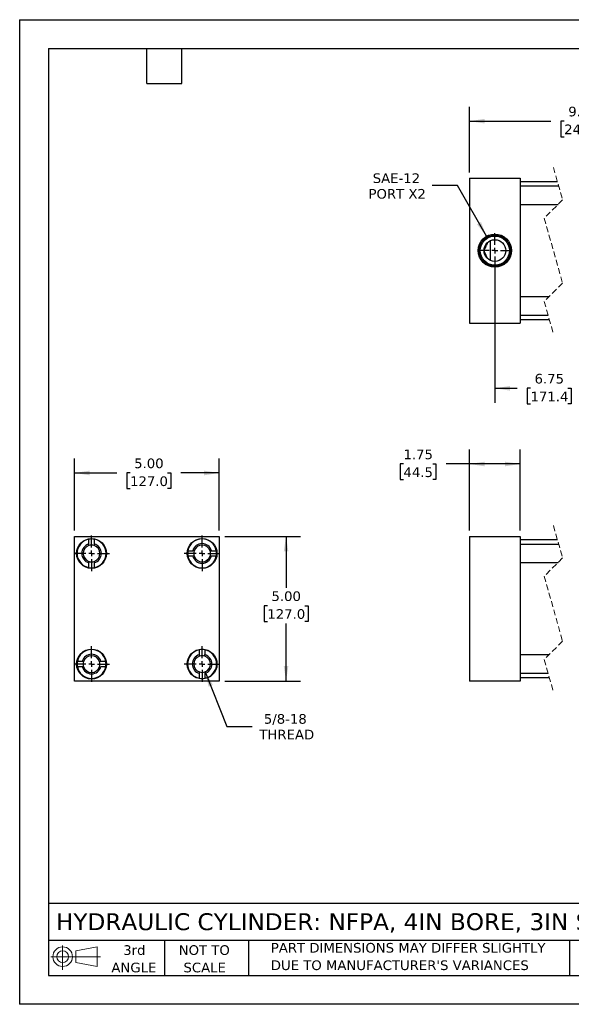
# Model space of a CAD drawing. Header units: inches. Extents: x 0 to 44, y 0 to 34.
# Tile 1 of 3: x 0 to 19.1, y 0 to 34. Entities that reach past the tile are written whole.
import ezdxf

# ---------------------------------------------------------------- set-up
doc = ezdxf.new("R2010")
doc.units = ezdxf.units.IN
doc.header["$LTSCALE"] = 4
doc.header["$MEASUREMENT"] = 0
for name, pattern in [('SLD-Center', [0.75, 0.6, -0.05, 0.05, -0.05]), ('SLD-Dashed', [0.075, 0.05, -0.025]), ('SLD-Solid', [0])]:
    doc.linetypes.add(name, pattern=pattern)
doc.layers.add('CENTER', color=40, linetype='SLD-Center')
doc.layers.add('SLD-DEFPOINTS', color=7, linetype='Continuous')
doc.layers.add('DIMENSIONS', color=140, linetype='SLD-Solid', lineweight=25)
doc.layers.add('TEXT', color=140, linetype='SLD-Solid', lineweight=25)
doc.styles.add('SLDTEXTSTYLE0', font='VERDANA.TTF')
doc.dimstyles.new('SLDDIMSTYLE0', dxfattribs={"dimtxt": 0.339844, "dimasz": 0.52, "dimexe": 0, "dimexo": 0.0625, "dimgap": 0.084961, "dimtad": 0, "dimtih": 1, "dimtoh": 1, "dimrnd": 1e-09, "dimzin": 12, "dimdsep": 46, "dimtxsty": 'SLDTEXTSTYLE0', "dimsah": 1, "dimcen": 0.09, "dimadec": 0, "dimazin": 3, "dimtfac": 1, "dimtofl": 0, "dimtmove": 0, "dimatfit": 3, "dimfxl": 0, "dimfrac": 2, "dimtolj": 1, "dimtzin": 12, "dimarcsym": 0})
doc.dimstyles.new('SLDDIMSTYLE1', dxfattribs={"dimtxt": 0.339844, "dimasz": 0.52, "dimexe": 0, "dimexo": 0.0625, "dimgap": 0.084961, "dimtad": 0, "dimtih": 1, "dimtoh": 1, "dimrnd": 1e-09, "dimzin": 4, "dimdsep": 46, "dimtxsty": 'SLDTEXTSTYLE0', "dimsah": 1, "dimcen": 0.09, "dimadec": 0, "dimazin": 1, "dimtfac": 1, "dimtofl": 0, "dimtmove": 0, "dimatfit": 3, "dimfxl": 0, "dimfrac": 2, "dimtolj": 1, "dimtzin": 12, "dimarcsym": 0})
doc.dimstyles.new('SLDDIMSTYLE4', dxfattribs={"dimtxt": 0.339844, "dimasz": 0.52, "dimexe": 0, "dimexo": 0.0625, "dimgap": 0.084961, "dimtad": 0, "dimtih": 1, "dimtoh": 1, "dimrnd": 1e-09, "dimzin": 12, "dimdsep": 46, "dimtxsty": 'SLDTEXTSTYLE0', "dimsah": 1, "dimcen": 0, "dimadec": 0, "dimazin": 3, "dimtfac": 1, "dimtofl": 0, "dimtmove": 0, "dimatfit": 3, "dimfxl": 0, "dimfrac": 2, "dimtolj": 1, "dimtzin": 12, "dimarcsym": 0})
doc.dimstyles.new('SLDDIMSTYLE5', dxfattribs={"dimtxt": 0.339844, "dimasz": 0.52, "dimexe": 0, "dimexo": 0.0625, "dimgap": 0.084961, "dimtad": 0, "dimtih": 1, "dimtoh": 1, "dimrnd": 1e-09, "dimzin": 12, "dimdsep": 46, "dimtxsty": 'SLDTEXTSTYLE0', "dimsah": 1, "dimcen": 0, "dimadec": 0, "dimazin": 3, "dimtfac": 1, "dimtofl": 0, "dimtmove": 0, "dimatfit": 3, "dimfxl": 0, "dimfrac": 2, "dimtolj": 1, "dimtzin": 12, "dimarcsym": 0})

# ---------------------------------------------------------------- blocks, each defined once
blk = doc.blocks.new('Block11')
at = {"color": 7, "linetype": 'SLD-Solid', "lineweight": 18}
for p, q in [((0.408, 0.836), (0.408, 0)), ((0.863, 0.656), (1.602, 0.792)), ((1.602, 0.792), (1.602, 0.115)), ((0, 0.454), (1.712, 0.454)), ((0.863, 0.251), (0.863, 0.656)), ((0.863, 0.251), (1.602, 0.115))]:
    blk.add_line(p, q, dxfattribs=at)
for radius in [0.339, 0.202]:
    blk.add_circle((0.408, 0.454), radius, dxfattribs=at)
blk = doc.blocks.new('Block12')
at = {"layer": 'SLD-DEFPOINTS'}
blk.add_blockref('Block11', (0, 0), dxfattribs=at)
blk = doc.blocks.new('SW_NOTE_0_3')
at = {"layer": 'TEXT', "color": 0, "char_height": 0.33333, "attachment_point": 1, "style": 'SLDTEXTSTYLE0'}
for s, insert in [('PART DIMENSIONS MAY DIFFER SLIGHTLY ', (0, 0.423)), ("DUE TO MANUFACTURER'S VARIANCES", (0, -0.179))]:
    blk.add_mtext(s, dxfattribs=dict(at, insert=insert))
blk = doc.blocks.new('SW_NOTE_0_4')
at = {"layer": 'TEXT', "color": 0, "char_height": 0.3333, "attachment_point": 2, "style": 'SLDTEXTSTYLE0'}
for s, insert in [('NOT TO', (0.828, 0.423)), ('SCALE', (0.843, -0.179))]:
    blk.add_mtext(s, dxfattribs=dict(at, insert=insert))
blk = doc.blocks.new('SW_NOTE_0_5')
at = {"layer": 'TEXT', "color": 0, "char_height": 0.3333, "attachment_point": 2, "style": 'SLDTEXTSTYLE0'}
for s, insert in [('3rd', (0.365, 0.423)), ('ANGLE', (0.349, -0.179))]:
    blk.add_mtext(s, dxfattribs=dict(at, insert=insert))
blk = doc.blocks.new('_D_2')
at = {"layer": 'DIMENSIONS'}
for p, q in [((15.548, 16.36), (15.548, 19.158)), ((17.298, 16.36), (17.298, 19.158)), ((13.265, 18.658), (13.151, 18.658)), ((13.151, 18.658), (13.151, 18.118)), ((14.275, 18.658), (14.389, 18.658)), ((14.389, 18.658), (14.389, 18.118)), ((15.548, 18.658), (14.735, 18.658)), ((17.298, 18.658), (15.548, 18.658)), ((13.151, 18.118), (13.265, 18.118)), ((14.389, 18.118), (14.275, 18.118))]:
    blk.add_line(p, q, dxfattribs=at)
for points in [[(15.548, 18.658), (16.068, 18.578), (16.068, 18.738)], [(17.298, 18.658), (16.778, 18.738), (16.778, 18.578)]]:
    blk.add_solid(points, dxfattribs=at)
at = {"layer": 'DIMENSIONS', "char_height": 0.3333, "attachment_point": 1, "style": 'SLDTEXTSTYLE0'}
for s, insert in [('1.75', (13.265, 19.158)), ('44.5', (13.265, 18.541))]:
    blk.add_mtext(s, dxfattribs=dict(at, insert=insert))
blk = doc.blocks.new('_D_8')
at = {"layer": 'DIMENSIONS'}
for p, q in [((6.412, 11.482), (7.16, 9.598)), ((7.16, 9.598), (8.035, 9.598))]:
    blk.add_line(p, q, dxfattribs=at)
blk.add_solid([(6.412, 11.482), (6.53, 10.969), (6.678, 11.028)], dxfattribs=at)
at = {"layer": 'DIMENSIONS', "char_height": 0.3333, "attachment_point": 1, "style": 'SLDTEXTSTYLE0'}
for s, insert in [('5/8-18', (8.44, 10.022)), ('THREAD', (8.285, 9.482))]:
    blk.add_mtext(s, dxfattribs=dict(at, insert=insert))
blk = doc.blocks.new('_D_9')
at = {"layer": 'DIMENSIONS'}
for p, q in [((1.895, 16.36), (1.895, 18.848)), ((6.895, 16.36), (6.895, 18.848)), ((1.895, 18.348), (3.355, 18.348)), ((3.816, 18.348), (3.701, 18.348)), ((3.701, 18.348), (3.701, 17.808)), ((5.108, 18.348), (5.222, 18.348)), ((5.222, 18.348), (5.222, 17.808)), ((6.895, 18.348), (5.569, 18.348)), ((3.701, 17.808), (3.816, 17.808)), ((5.222, 17.808), (5.108, 17.808))]:
    blk.add_line(p, q, dxfattribs=at)
for points in [[(1.895, 18.348), (2.415, 18.268), (2.415, 18.428)], [(6.895, 18.348), (6.375, 18.428), (6.375, 18.268)]]:
    blk.add_solid(points, dxfattribs=at)
at = {"layer": 'DIMENSIONS', "char_height": 0.3333, "attachment_point": 1, "style": 'SLDTEXTSTYLE0'}
for s, insert in [('5.00', (3.957, 18.848)), ('127.0', (3.816, 18.231))]:
    blk.add_mtext(s, dxfattribs=dict(at, insert=insert))
blk = doc.blocks.new('_D_10')
at = {"layer": 'DIMENSIONS'}
for p, q in [((7.095, 16.16), (9.707, 16.16)), ((9.207, 16.16), (9.207, 14.378)), ((8.561, 13.761), (8.447, 13.761)), ((8.447, 13.761), (8.447, 13.221)), ((9.854, 13.761), (9.968, 13.761)), ((9.968, 13.761), (9.968, 13.221)), ((8.447, 13.221), (8.561, 13.221)), ((9.207, 11.16), (9.207, 13.145)), ((9.968, 13.221), (9.854, 13.221)), ((7.095, 11.16), (9.707, 11.16))]:
    blk.add_line(p, q, dxfattribs=at)
for points in [[(9.207, 16.16), (9.127, 15.64), (9.287, 15.64)], [(9.207, 11.16), (9.287, 11.68), (9.127, 11.68)]]:
    blk.add_solid(points, dxfattribs=at)
at = {"layer": 'DIMENSIONS', "char_height": 0.3333, "attachment_point": 1, "style": 'SLDTEXTSTYLE0'}
for s, insert in [('5.00', (8.702, 14.261)), ('127.0', (8.561, 13.645))]:
    blk.add_mtext(s, dxfattribs=dict(at, insert=insert))
blk = doc.blocks.new('SW_CENTERMARKSYMBOL_0')
at = {"layer": 'CENTER', "color": 0}
for p, q in [((0, 0.2), (0, 0.6155)), ((-0.2, 0), (-0.6155, 0)), ((0, 0), (-0.1, 0)), ((0, 0), (0, 0.1)), ((0, 0), (0, -0.1)), ((0, 0), (0.1, 0)), ((0.2, 0), (0.6155, 0)), ((0, -0.2), (0, -0.6155))]:
    blk.add_line(p, q, dxfattribs=at)
blk = doc.blocks.new('SW_CENTERMARKSYMBOL_1')
at = {"layer": 'CENTER', "color": 0}
for p, q in [((0, 0.2), (0, 0.6155)), ((-0.2, 0), (-0.6155, 0)), ((0, 0), (-0.1, 0)), ((0, 0), (0, 0.1)), ((0, 0), (0, -0.1)), ((0, 0), (0.1, 0)), ((0.2, 0), (0.6155, 0)), ((0, -0.2), (0, -0.6155))]:
    blk.add_line(p, q, dxfattribs=at)
blk = doc.blocks.new('SW_CENTERMARKSYMBOL_2')
at = {"layer": 'CENTER', "color": 0}
for p, q in [((0, 0.2), (0, 0.6155)), ((-0.2, 0), (-0.6155, 0)), ((0, 0), (-0.1, 0)), ((0, 0), (0, 0.1)), ((0, 0), (0, -0.1)), ((0, 0), (0.1, 0)), ((0.2, 0), (0.6155, 0)), ((0, -0.2), (0, -0.6155))]:
    blk.add_line(p, q, dxfattribs=at)
blk = doc.blocks.new('SW_CENTERMARKSYMBOL_3')
at = {"layer": 'CENTER', "color": 0}
for p, q in [((0, 0.2), (0, 0.6155)), ((-0.2, 0), (-0.6155, 0)), ((0, 0), (-0.1, 0)), ((0, 0), (0, 0.1)), ((0, 0), (0, -0.1)), ((0, 0), (0.1, 0)), ((0.2, 0), (0.6155, 0)), ((0, -0.2), (0, -0.6155))]:
    blk.add_line(p, q, dxfattribs=at)
blk = doc.blocks.new('_D_11')
at = {"layer": 'DIMENSIONS'}
for p, q in [((15.127, 28.271), (14.252, 28.271)), ((16.136, 26.523), (15.127, 28.271))]:
    blk.add_line(p, q, dxfattribs=at)
blk.add_solid([(16.136, 26.523), (15.945, 27.013), (15.807, 26.933)], dxfattribs=at)
at = {"layer": 'DIMENSIONS', "char_height": 0.3333, "attachment_point": 1, "style": 'SLDTEXTSTYLE0'}
for s, insert in [('SAE-12', (12.202, 28.695)), ('PORT X2', (12.057, 28.154))]:
    blk.add_mtext(s, dxfattribs=dict(at, insert=insert))
blk = doc.blocks.new('_D_12')
at = {"layer": 'DIMENSIONS'}
for p, q in [((16.423, 25.826), (16.423, 20.772)), ((21.286, 25.826), (21.286, 20.772)), ((19.78, 21.494), (19.669, 21.272)), ((20.003, 21.049), (19.78, 21.494)), ((16.423, 21.272), (17.194, 21.272)), ((17.655, 21.272), (17.54, 21.272)), ((17.54, 21.272), (17.54, 20.731)), ((18.947, 21.272), (19.061, 21.272)), ((19.061, 21.272), (19.061, 20.731)), ((19.669, 21.272), (19.408, 21.272)), ((20.114, 21.272), (20.003, 21.049)), ((21.286, 21.272), (20.114, 21.272)), ((17.54, 20.731), (17.655, 20.731)), ((19.061, 20.731), (18.947, 20.731))]:
    blk.add_line(p, q, dxfattribs=at)
for points in [[(16.423, 21.272), (16.943, 21.192), (16.943, 21.352)], [(21.286, 21.272), (20.766, 21.352), (20.766, 21.192)]]:
    blk.add_solid(points, dxfattribs=at)
at = {"layer": 'DIMENSIONS', "char_height": 0.3333, "attachment_point": 1, "style": 'SLDTEXTSTYLE0'}
for s, insert in [('6.75', (17.796, 21.771)), ('171.4', (17.655, 21.155))]:
    blk.add_mtext(s, dxfattribs=dict(at, insert=insert))
blk = doc.blocks.new('_D_13')
at = {"layer": 'DIMENSIONS'}
for p, q in [((15.548, 28.726), (15.548, 30.997)), ((23.286, 28.716), (23.286, 30.997)), ((21.153, 30.719), (20.931, 30.275)), ((21.264, 30.497), (21.153, 30.719)), ((15.548, 30.497), (18.359, 30.497)), ((18.819, 30.497), (18.705, 30.497)), ((18.705, 30.497), (18.705, 29.957)), ((20.112, 30.497), (20.226, 30.497)), ((20.226, 30.497), (20.226, 29.957)), ((20.82, 30.497), (20.572, 30.497)), ((20.931, 30.275), (20.82, 30.497)), ((23.286, 30.497), (21.264, 30.497)), ((18.705, 29.957), (18.819, 29.957)), ((20.226, 29.957), (20.112, 29.957))]:
    blk.add_line(p, q, dxfattribs=at)
for points in [[(15.548, 30.497), (16.068, 30.417), (16.068, 30.577)], [(23.286, 30.497), (22.766, 30.577), (22.766, 30.417)]]:
    blk.add_solid(points, dxfattribs=at)
at = {"layer": 'DIMENSIONS', "char_height": 0.3333, "attachment_point": 1, "style": 'SLDTEXTSTYLE0'}
for s, insert in [('9.62', (18.96, 30.996)), ('244.5', (18.819, 30.38))]:
    blk.add_mtext(s, dxfattribs=dict(at, insert=insert))
blk = doc.blocks.new('SW_CENTERMARKSYMBOL_4')
at = {"layer": 'CENTER', "color": 0}
for p, q in [((0, 0.2), (0, 0.604)), ((-0.2, 0), (-0.605, 0)), ((0, 0), (-0.1, 0)), ((0, 0), (0, 0.1)), ((0, 0), (0, -0.1)), ((0, 0), (0.1, 0)), ((0.2, 0), (0.604, 0)), ((0, -0.2), (0, -0.605))]:
    blk.add_line(p, q, dxfattribs=at)

msp = doc.modelspace()

# ---------------------------------------------------------------- linework, layer by layer
at = {"color": 7, "linetype": 'SLD-Solid'}
for p, q in [((0, 34), (0, 0)), ((0, 34), (44, 34)), ((44, 0), (0, 0))]:
    msp.add_line(p, q, dxfattribs=at)
at = {"color": 7, "linetype": 'SLD-Dashed', "lineweight": 18}
for p, q in [((18.447, 28.901), (18.762, 27.778)), ((18.762, 27.778), (18.132, 27.148)), ((18.132, 27.148), (18.762, 24.903)), ((18.762, 24.903), (18.132, 24.273)), ((18.132, 24.273), (18.447, 23.151)), ((18.447, 16.535), (18.762, 15.413)), ((18.762, 15.413), (18.132, 14.783)), ((18.132, 14.783), (18.762, 12.538)), ((18.762, 12.538), (18.132, 11.908)), ((18.132, 11.908), (18.447, 10.785))]:
    msp.add_line(p, q, dxfattribs=at)
for p, q in [((15.548, 28.526), (17.298, 28.526)), ((15.548, 28.526), (15.548, 23.526)), ((17.298, 28.526), (17.298, 23.526)), ((18.588, 28.401), (17.298, 28.401)), ((18.631, 28.248), (17.298, 28.248)), ((17.298, 27.623), (18.607, 27.623)), ((16.267, 25.685), (16.267, 26.367)), ((18.287, 24.428), (17.298, 24.428)), ((17.298, 23.803), (18.264, 23.803)), ((15.548, 23.526), (17.298, 23.526)), ((17.298, 23.651), (18.307, 23.651)), ((1.895, 16.16), (6.895, 16.16)), ((1.895, 11.16), (1.895, 16.16)), ((2.392, 15.894), (2.392, 16.061)), ((2.579, 16.061), (2.579, 15.894)), ((6.895, 16.16), (6.895, 11.16)), ((15.548, 16.16), (17.298, 16.16)), ((15.548, 16.16), (15.548, 11.16)), ((17.298, 16.16), (17.298, 11.16)), ((18.588, 16.035), (17.298, 16.035)), ((5.814, 15.664), (5.981, 15.664)), ((6.63, 15.664), (6.796, 15.664)), ((18.631, 15.883), (17.298, 15.883)), ((5.981, 15.476), (5.814, 15.476)), ((6.796, 15.476), (6.63, 15.476)), ((2.392, 15.079), (2.392, 15.246)), ((2.579, 15.246), (2.579, 15.079)), ((17.298, 15.258), (18.607, 15.258)), ((6.212, 12.074), (6.212, 12.241)), ((6.399, 12.241), (6.399, 12.074)), ((18.287, 12.063), (17.298, 12.063)), ((1.994, 11.844), (2.161, 11.844)), ((2.161, 11.656), (1.994, 11.656)), ((2.81, 11.844), (2.976, 11.844)), ((2.976, 11.656), (2.81, 11.656)), ((6.212, 11.259), (6.212, 11.426)), ((6.399, 11.426), (6.399, 11.259)), ((17.298, 11.438), (18.264, 11.438)), ((17.298, 11.285), (18.307, 11.285)), ((6.895, 11.16), (1.895, 11.16)), ((17.298, 11.16), (15.548, 11.16))]:
    msp.add_line(p, q)
for centre, radius in [((16.423, 26.026), 0.574), ((16.423, 26.026), 0.539), ((16.423, 26.026), 0.505), ((16.423, 26.026), 0.375), ((2.485, 15.57), 0.515), ((6.305, 15.57), 0.515), ((2.485, 11.75), 0.516), ((6.305, 11.75), 0.515)]:
    msp.add_circle(centre, radius)
for centre, radius, start, end in [((2.485, 15.57), 0.5, 100.8069, 259.1931), ((2.485, 15.57), 0.5, 79.1931, 100.8069), ((2.485, 15.57), 0.5, 280.8069, 79.1931), ((6.305, 15.57), 0.5, 10.8069, 169.1931), ((2.485, 15.57), 0.338, 106.1276, 253.8724), ((2.485, 15.57), 0.289, 108.9255, 251.0745), ((2.485, 15.57), 0.289, 71.0745, 108.9255), ((2.485, 15.57), 0.338, 286.1276, 73.8724), ((2.485, 15.57), 0.289, 288.9255, 71.0745), ((6.305, 15.57), 0.5, 169.1931, 190.8069), ((6.305, 15.57), 0.337, 16.1276, 163.8724), ((6.305, 15.57), 0.289, 161.0745, 198.9255), ((6.305, 15.57), 0.289, 18.9255, 161.0745), ((6.305, 15.57), 0.289, 341.0745, 18.9255), ((6.305, 15.57), 0.5, 349.1931, 10.8069), ((6.305, 15.57), 0.5, 190.8069, 349.1931), ((6.305, 15.57), 0.337, 196.1276, 343.8724), ((6.305, 15.57), 0.289, 198.9255, 341.0745), ((2.485, 15.57), 0.289, 251.0745, 288.9255), ((2.485, 15.57), 0.5, 259.1931, 280.8069), ((2.485, 11.75), 0.5, 10.8069, 169.1931), ((6.305, 11.75), 0.5, 100.8069, 259.1931), ((6.305, 11.75), 0.5, 79.1931, 100.8069), ((6.305, 11.75), 0.5, 280.8069, 79.1931), ((2.485, 11.75), 0.338, 16.1276, 163.8724), ((2.485, 11.75), 0.289, 18.9255, 161.0745), ((6.305, 11.75), 0.338, 106.1276, 253.8724), ((6.305, 11.75), 0.289, 108.9255, 251.0745), ((6.305, 11.75), 0.289, 71.0745, 108.9255), ((6.305, 11.75), 0.338, 286.1276, 73.8724), ((6.305, 11.75), 0.289, 288.9255, 71.0745), ((2.485, 11.75), 0.5, 169.1931, 190.8069), ((2.485, 11.75), 0.5, 190.8069, 349.1931), ((2.485, 11.75), 0.337, 196.1276, 343.8724), ((2.485, 11.75), 0.289, 161.0745, 198.9255), ((2.485, 11.75), 0.289, 198.9255, 341.0745), ((2.485, 11.75), 0.289, 341.0745, 18.9255), ((2.485, 11.75), 0.5, 349.1931, 10.8069), ((6.305, 11.75), 0.289, 251.0745, 288.9255), ((6.305, 11.75), 0.5, 259.1931, 280.8069)]:
    msp.add_arc(centre, radius, start, end)
msp.add_open_spline([(16.183, 25.738), (16.168, 25.771), (16.137, 25.838), (16.099, 25.919), (16.072, 25.977), (16.059, 26.005), (16.052, 26.019), (16.05, 26.024), (16.049, 26.025), (16.049, 26.026), (16.049, 26.026), (16.049, 26.026), (16.049, 26.027), (16.051, 26.03), (16.057, 26.043), (16.082, 26.095), (16.125, 26.188), (16.163, 26.271), (16.183, 26.314)], degree=3, knots=[0, 0, 0, 0, 0.169643, 0.347293, 0.42395, 0.473826, 0.491467, 0.497222, 0.499086, 0.499717, 0.500001, 0.50019, 0.501, 0.504179, 0.516909, 0.568187, 0.778901, 1, 1, 1, 1])
for points in [[(2.392, 15.844), (2.392, 15.861), (2.392, 15.878), (2.392, 15.894)], [(2.579, 15.894), (2.579, 15.878), (2.579, 15.861), (2.579, 15.844)], [(6.032, 15.664), (6.015, 15.664), (5.998, 15.664), (5.981, 15.664)], [(6.579, 15.664), (6.596, 15.664), (6.613, 15.664), (6.63, 15.664)], [(6.032, 15.476), (6.015, 15.476), (5.998, 15.476), (5.981, 15.476)], [(6.63, 15.476), (6.613, 15.476), (6.596, 15.476), (6.579, 15.476)], [(2.392, 15.297), (2.392, 15.28), (2.392, 15.263), (2.392, 15.246)], [(2.579, 15.297), (2.579, 15.28), (2.579, 15.263), (2.579, 15.246)], [(6.212, 12.024), (6.212, 12.041), (6.212, 12.058), (6.212, 12.074)], [(6.399, 12.024), (6.399, 12.041), (6.399, 12.058), (6.399, 12.074)], [(2.161, 11.844), (2.178, 11.844), (2.195, 11.844), (2.212, 11.844)], [(2.212, 11.656), (2.195, 11.656), (2.178, 11.656), (2.161, 11.656)], [(2.759, 11.844), (2.776, 11.844), (2.793, 11.844), (2.81, 11.844)], [(2.759, 11.656), (2.776, 11.656), (2.793, 11.656), (2.81, 11.656)], [(6.212, 11.426), (6.212, 11.443), (6.212, 11.46), (6.212, 11.477)], [(6.399, 11.477), (6.399, 11.46), (6.399, 11.443), (6.399, 11.426)]]:
    msp.add_open_spline(points, degree=3)
at = {"layer": 'TEXT'}
for p, q in [((1, 33), (43, 33)), ((1, 33), (1, 1)), ((4.4, 31.8), (4.4, 33)), ((5.6, 31.8), (5.6, 33)), ((4.4, 31.8), (5.6, 31.8)), ((43, 3.484), (1, 3.484)), ((43, 2.2), (1, 2.2)), ((5, 2.2), (5, 1)), ((7.907, 2.2), (7.907, 1)), ((18.999, 2.2), (18.999, 1)), ((1, 1), (43, 1))]:
    msp.add_line(p, q, dxfattribs=at)

# ---------------------------------------------------------------- block references
at = {"layer": 'CENTER'}
for name, p in [('SW_CENTERMARKSYMBOL_4', (16.423, 26.026)), ('SW_CENTERMARKSYMBOL_1', (2.485, 15.57)), ('SW_CENTERMARKSYMBOL_0', (6.305, 15.57)), ('SW_CENTERMARKSYMBOL_2', (2.485, 11.75)), ('SW_CENTERMARKSYMBOL_3', (6.305, 11.75))]:
    msp.add_blockref(name, p, dxfattribs=at)
at = {"layer": 'SLD-DEFPOINTS'}
msp.add_blockref('Block12', (1.077, 1.19), dxfattribs=at)
at = {"layer": 'TEXT'}
for name, p in [('SW_NOTE_0_5', (3.598, 1.617)), ('SW_NOTE_0_4', (5.552, 1.617)), ('SW_NOTE_0_3', (8.68, 1.696))]:
    msp.add_blockref(name, p, dxfattribs=at)

# ---------------------------------------------------------------- texts
at = {"layer": 'TEXT', "insert": (1.254, 3.145), "char_height": 0.58333, "attachment_point": 1, "style": 'SLDTEXTSTYLE0'}
msp.add_mtext('HYDRAULIC CYLINDER: NFPA, 4IN BORE, 3IN STROKE', dxfattribs=at)

# ---------------------------------------------------------------- dimensions: what is measured, and where the dimension line sits
at = {"layer": 'DIMENSIONS'}
for base, p1, p2, text, picture, middle in [((23.286, 30.497), (15.548, 28.526), (23.286, 28.516), '9.62', '_D_13', (19.465, 30.497)), ((21.286, 21.272), (16.423, 26.026), (21.286, 26.026), '6.75', '_D_12', (18.301, 21.272))]:
    dim = msp.add_linear_dim(base=base, p1=p1, p2=p2, text=text, dimstyle='SLDDIMSTYLE0', dxfattribs=at)
    dim.commit()
    dim.dimension.update_dxf_attribs({"geometry": picture, "text_midpoint": middle, "dimtype": 160})
dim = msp.add_diameter_dim_2p(p1=(16.71, 25.529), p2=(16.136, 26.523), text='SAE-12\\PPORT X2', dimstyle='SLDDIMSTYLE5', override={"dimpost": '<>'}, dxfattribs=at)
dim.commit()
dim.dimension.update_dxf_attribs({"geometry": '_D_11', "text_midpoint": (13.03, 28.271), "dimtype": 163})
for base, p1, p2, dimstyle, picture, middle in [((17.298, 18.658), (15.548, 16.16), (17.298, 16.16), 'SLDDIMSTYLE0', '_D_2', (13.77, 18.658)), ((6.895, 18.348), (1.895, 16.16), (6.895, 16.16), 'SLDDIMSTYLE1', '_D_9', (4.462, 18.348))]:
    dim = msp.add_linear_dim(base=base, p1=p1, p2=p2, dimstyle=dimstyle, dxfattribs=at)
    dim.commit()
    dim.dimension.update_dxf_attribs({"geometry": picture, "text_midpoint": middle, "dimtype": 160})
dim = msp.add_linear_dim(base=(9.207, 11.16), p1=(6.895, 16.16), p2=(6.895, 11.16), angle=90, dimstyle='SLDDIMSTYLE1', dxfattribs=at)
dim.commit()
dim.dimension.update_dxf_attribs({"geometry": '_D_10', "text_midpoint": (9.207, 13.761), "dimtype": 160})
dim = msp.add_radius_dim(center=(6.305, 11.75), mpoint=(6.412, 11.482), text='5/8-18\\PTHREAD', dimstyle='SLDDIMSTYLE4', dxfattribs=at)
dim.commit()
dim.dimension.update_dxf_attribs({"geometry": '_D_8', "text_midpoint": (9.207, 9.598), "dimtype": 164})

doc.saveas('drawing.dxf')
